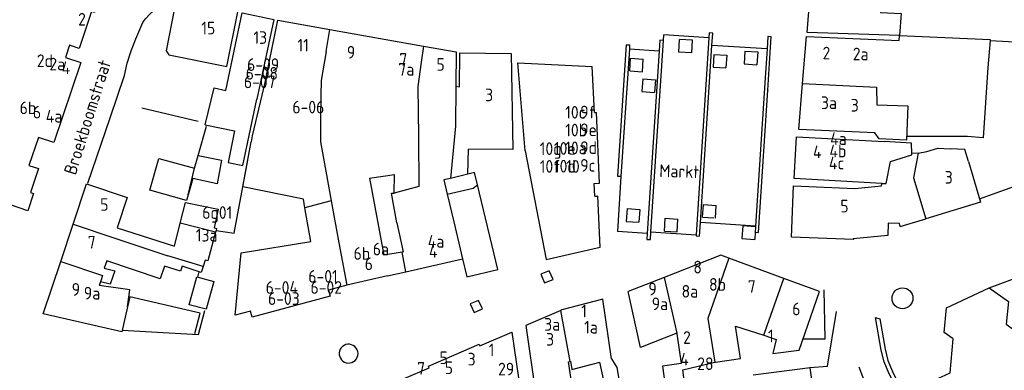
# Model space of a CAD drawing. Header units: metres. Extents: x 233874 to 239264, y 443832 to 448222.
# Tile 72 of 198: x 235950 to 236145, y 444914 to 444983. Entities that reach past the tile are written whole.
import ezdxf

# ---------------------------------------------------------------- set-up
doc = ezdxf.new("R2010")
doc.units = ezdxf.units.M
doc.header["$MEASUREMENT"] = 0
for name, color, linetype in [('BIJGEBOUW', 4, 'Continuous'), ('DAKRAND', 4, 'Continuous'), ('DAKRAND-BYG', 4, 'Continuous'), ('HEG', 253, 'Continuous'), ('HOOFDGEBOUW', 4, 'Continuous'), ('HUISNUMMER', 253, 'Continuous'), ('KANTVERH', 253, 'Continuous'), ('STRAATNAAM', 253, 'Continuous'), ('TUSSENMUUR', 253, 'Continuous')]:
    doc.layers.add(name, color=color, linetype=linetype)
doc.styles.get("Standard").update_dxf_attribs({"font": 'iso.shx'})

msp = doc.modelspace()

# ---------------------------------------------------------------- linework, layer by layer
at = {"layer": 'BIJGEBOUW'}
msp.add_lwpolyline([(236102.32, 444901.93), (236107.72, 444904.86), (236106.33, 444914.64), (236095.06, 444913.21)], dxfattribs=at)
at = {"layer": 'DAKRAND'}
for p, q in [((236038.7, 444952.93), (236038.84, 444957.89)), ((236127.67, 444957.1), (236126.45, 444956.99)), ((236019.27, 444952.12), (236024.16, 444952.89)), ((235969.36, 444942.34), (235980.72, 444938.72)), ((235980.72, 444938.72), (235981.83, 444943.22)), ((235988.9, 444941.79), (235988.82, 444941.5)), ((236025.72, 444937.54), (236022.05, 444936.9)), ((235986.36, 444934.7), (235985.96, 444933.52)), ((235985.96, 444933.52), (235985.57, 444933.65)), ((236097.18, 444921.1), (236099.63, 444920.3))]:
    msp.add_line(p, q, dxfattribs=at)
for points in [[(236141.46, 444974), (236140.53, 444960.12), (236137.42, 444960.38)], [(235998.87, 444972.44), (235996.07, 444960.5), (235995.85, 444959.29)], [(235986.75, 444962.71), (235992.58, 444961.48), (235991.28, 444955.27), (235994.23, 444954.65), (235996.99, 444967.74)], [(236126.45, 444956.99), (236126.35, 444959.05), (236120.96, 444959.36)], [(236137.61, 444955.46), (236136.9, 444957.82), (236134.04, 444957.93)], [(235981.83, 444943.22), (235982.84, 444947.31), (235989.31, 444945.99), (235988.56, 444942.34), (235989.02, 444942.21), (235988.9, 444941.79)], [(236024.67, 444943.32), (236025.88, 444937.57), (236025.72, 444937.54)], [(235988.82, 444941.5), (235987.27, 444935.78), (235986.77, 444935.94), (235986.36, 444934.7)], [(235985.57, 444933.65), (235982.23, 444934.77), (235981.89, 444933.74), (235978.73, 444934.79)], [(235971.39, 444926.73), (235971.88, 444930.05), (235965.82, 444930.94)], [(236087.49, 444915.77), (236087.65, 444915.81), (236092.54, 444916.51), (236091.58, 444922.92), (236097.18, 444921.1)], [(236079.96, 444921.49), (236079.97, 444921.41), (236080.81, 444915.52), (236077.16, 444914.99), (236077.79, 444910.19), (236081.64, 444910.66), (236081.18, 444914.25), (236087.49, 444915.77)], [(236067.1, 444916.43), (236068.12, 444914.71), (236070.14, 444902.81), (236067.06, 444902.28), (236066.12, 444907.87), (236066.48, 444907.95), (236064.74, 444915.8)]]:
    msp.add_lwpolyline(points, dxfattribs=at)
at = {"layer": 'DAKRAND-BYG'}
msp.add_line((235984.68, 444954.09), (235985.39, 444956.65), dxfattribs=at)
for points in [[(235975.8, 444949.77), (235977.58, 444956.05), (235984.68, 444954.09)], [(235985.39, 444956.65), (235989.98, 444955.69), (235989.1, 444951.02), (235984.29, 444952.05), (235983.4, 444948.88)], [(235983.4, 444948.88), (235983.07, 444947.71), (235975.8, 444949.77)], [(235986.94, 444926.23), (235983.62, 444927.14), (235985.14, 444932.66), (235988.46, 444931.75), (235986.94, 444926.23)]]:
    msp.add_lwpolyline(points, dxfattribs=at)
at = {"layer": 'HEG'}
for p, q in [((236141.9, 444979.37), (236161.14, 444978.31)), ((235985.39, 444956.65), (235986.99, 444962.42)), ((235992.52, 444941.29), (235995.19, 444955.73))]:
    msp.add_line(p, q, dxfattribs=at)
at = {"layer": 'HOOFDGEBOUW'}
for p, q in [((236011.41, 444981.52), (236029.91, 444978.25)), ((236123.99, 444980.31), (236141.92, 444979.56)), ((236141.9, 444979.37), (236141.46, 444974)), ((236141.92, 444979.56), (236141.9, 444979.37)), ((236050.04, 444957.55), (236048.55, 444974.93)), ((236048.55, 444974.93), (236063.27, 444974.22)), ((236063.68, 444965.12), (236063.27, 444974.22)), ((236063.68, 444965.12), (236064.09, 444965.13)), ((236064.69, 444951.13), (236064.09, 444965.13)), ((235994.21, 444950.45), (235995.85, 444959.29)), ((236047.54, 444957.81), (236038.84, 444957.89)), ((236050.04, 444957.55), (236054.16, 444936.05)), ((236019.27, 444952.12), (236022.05, 444936.9)), ((236024.13, 444949.2), (236024.16, 444952.89)), ((236006.18, 444948), (235994.21, 444950.45)), ((236044.58, 444934.11), (236040.56, 444950.84)), ((236063.67, 444951.09), (236064.69, 444951.13)), ((236063.79, 444948.57), (236063.67, 444951.09)), ((236120.47, 444950.64), (236120.49, 444951.11)), ((236006.48, 444946.28), (236006.18, 444948)), ((236063.79, 444948.57), (236064.38, 444948.6)), ((236064.81, 444938.54), (236064.38, 444948.6)), ((236007.63, 444939.66), (236006.48, 444946.28)), ((236124.16, 444942.62), (236129.19, 444944.13)), ((235958.22, 444935.71), (235960.68, 444943.06)), ((236124, 444943.16), (236121.76, 444943.25)), ((236124.16, 444942.62), (236124, 444943.16)), ((235993.9, 444937.41), (236007.63, 444939.66)), ((236054.16, 444936.05), (236064.81, 444938.54)), ((235992.66, 444925.06), (235993.9, 444937.41)), ((236026.43, 444933.66), (236037.64, 444936.22)), ((236101.15, 444932.32), (236090.26, 444936.32)), ((236022.8, 444932.83), (236014.73, 444930.99)), ((236022.8, 444932.83), (236026.43, 444933.66)), ((236077.5, 444932.55), (236070.39, 444929.78)), ((236108.19, 444929.74), (236101.15, 444932.32)), ((235966.05, 444931.64), (235965.82, 444930.94)), ((236014.73, 444930.99), (236011.16, 444930.03)), ((236011.47, 444928.86), (235996.02, 444924.71)), ((236011.16, 444930.03), (236011.47, 444928.86)), ((236065.37, 444928.23), (236057.27, 444926.1)), ((236067.1, 444916.43), (236065.37, 444928.23)), ((235995.7, 444925.88), (235992.66, 444925.06)), ((235996.02, 444924.71), (235995.7, 444925.88)), ((236057.06, 444926.01), (236050.11, 444923.03)), ((236057.27, 444926.1), (236057.06, 444926.01)), ((236050.11, 444923.03), (236055.62, 444885.24)), ((236058.59, 444915.86), (236058.89, 444915.94)), ((236062.9, 444886.3), (236058.59, 444915.86)), ((236058.89, 444915.94), (236059, 444915.97)), ((236059, 444915.97), (236059.24, 444914.35)), ((236059.24, 444914.35), (236064.74, 444915.8))]:
    msp.add_line(p, q, dxfattribs=at)
for points in [[(235938, 444959.18), (235949.48, 444993.2), (235962.45, 444988.83), (235962.64, 444989.4), (235966.06, 444988.25), (235964.91, 444984.85), (235964.31, 444985.05), (235961.87, 444977.76), (235959.95, 444978.4), (235959.15, 444976), (235962.2, 444974.97), (235956.85, 444959.17), (235953.8, 444960.2), (235951.93, 444954.67), (235953.84, 444954.03), (235952.24, 444949.28), (235952.81, 444949.09), (235951.68, 444945.72), (235948.26, 444946.86), (235948.45, 444947.43)], [(236123.99, 444980.31), (236105.74, 444980.94), (236106.48, 444990.11), (236120.6, 444989.45), (236120.22, 444984.89), (236124.35, 444984.69), (236123.99, 444980.31)], [(235993.2, 444985.02), (235985.27, 444986.61), (235985.08, 444985.61), (235981.62, 444986.31), (235980.73, 444985.7), (235979.05, 444977.31), (235979.59, 444976.49), (235991.03, 444974.2), (235993.2, 444985.02)], [(235986.75, 444962.71), (235988.51, 444969.98), (235990.87, 444969.48), (235994.06, 444984.82), (236000.32, 444983.52), (235996.99, 444967.74)], [(235998.87, 444972.44), (236001.1, 444983.35), (236011.41, 444981.52)], [(236104.84, 444970.85), (236105.6, 444980.15), (236123.96, 444979.34), (236123.99, 444980.31)], [(236029.91, 444978.25), (236036.35, 444977.11), (236036.29, 444970.3)], [(236036.29, 444970.3), (236037.03, 444970.16), (236037.09, 444976.89)], [(236037.09, 444976.89), (236047.27, 444976.8), (236047.54, 444957.81)], [(236125.35, 444959.68), (236119.97, 444959.93), (236119.13, 444961.07), (236104.1, 444961.77), (236104.84, 444970.85)], [(236120.49, 444951.11), (236103.2, 444952.09), (236103.67, 444960.34), (236120.96, 444959.36)], [(236137.42, 444960.38), (236125.4, 444960.4), (236125.35, 444959.68)], [(236127.67, 444957.1), (236129.4, 444957.41), (236131.58, 444958.06), (236134.04, 444957.93)], [(236137.61, 444955.46), (236140.03, 444947.37), (236129.19, 444944.13)], [(236040.56, 444950.84), (236039.98, 444953.24), (236038.7, 444952.93)], [(235960.68, 444943.06), (235963.33, 444951), (235971.36, 444948.32), (235969.36, 444942.34)], [(236121.76, 444943.25), (236121.66, 444940.82), (236114.82, 444940.14), (236114.92, 444940), (236102.62, 444940.5), (236103.03, 444950.62), (236115.17, 444950.12), (236120.47, 444950.64)], [(236024.67, 444943.32), (236023.6, 444949.16), (236024.13, 444949.16), (236024.13, 444949.2)], [(236037.64, 444936.22), (236038.5, 444932.65), (236044.58, 444934.11)], [(236090.26, 444936.32), (236088.66, 444936.9), (236077.5, 444932.55)], [(235971.39, 444926.73), (235970.26, 444921.8), (235954.76, 444925.35), (235958.22, 444935.71)], [(235978.73, 444934.79), (235977.89, 444932.27), (235967.3, 444935.81), (235966.8, 444934.33), (235968.89, 444933.85), (235968, 444931.19), (235966.05, 444931.64)], [(236053.09, 444933.16), (236053.86, 444931.48), (236055.51, 444932.15), (236054.74, 444933.83), (236053.09, 444933.16)], [(236145.39, 444885.66), (236141.43, 444888.52), (236141.64, 444890.75), (236139.87, 444892.03), (236140.1, 444894.42), (236138.23, 444895.77), (236138.44, 444897.96), (236136.53, 444899.33), (236136.74, 444901.59), (236129.27, 444906.98), (236129.72, 444911.7), (236133.98, 444913.7), (236134.61, 444920.4), (236132.84, 444921.67), (236133.3, 444926.54), (236141.71, 444930.49)], [(236141.71, 444930.49), (236145.51, 444927.75), (236145.09, 444923.29), (236150.72, 444919.22), (236150.5, 444916.9), (236156.11, 444912.85), (236155.91, 444910.7), (236157.79, 444909.15), (236157.57, 444906.88), (236159.45, 444905.52), (236159.24, 444903.21)], [(236079.96, 444921.49), (236072.82, 444918.66), (236070.39, 444929.78)], [(236099.63, 444920.3), (236098.98, 444917.5), (236104.16, 444918.17), (236108.19, 444929.74)], [(236039.14, 444927.31), (236039.92, 444925.63), (236041.57, 444926.3), (236040.79, 444927.98), (236039.14, 444927.31)], [(236026.11, 444912.54), (236031.03, 444914.67), (236030.89, 444914.97), (236040.93, 444919.35), (236041.07, 444919.03), (236047.36, 444921.74)], [(236047.36, 444921.74), (236052.68, 444885.2)]]:
    msp.add_lwpolyline(points, dxfattribs=at)
at = {"layer": 'KANTVERH'}
for p, q in [((236086.4, 444980.84), (236086.34, 444979.88)), ((236087.07, 444980.78), (236086.4, 444980.84)), ((236086.91, 444978.38), (236087.07, 444980.78)), ((236074.85, 444941.52), (236077.32, 444979.36)), ((236076.62, 444979.4), (236076.49, 444977.29)), ((236077.32, 444979.36), (236076.62, 444979.4)), ((236077.32, 444979.36), (236077.39, 444980.46)), ((236086.34, 444979.88), (236077.39, 444980.46)), ((236080.39, 444977.02), (236080.54, 444979.54)), ((236083.07, 444979.39), (236080.54, 444979.54)), ((236082.92, 444976.87), (236083.07, 444979.39)), ((236086.34, 444979.88), (236083.81, 444940.93)), ((236097.98, 444980.1), (236097.82, 444977.67)), ((236097.96, 444969.53), (236098.64, 444980.05)), ((236098.64, 444980.05), (236097.98, 444980.1)), ((236070, 444978.49), (236068.29, 444952.52)), ((236070.61, 444977.68), (236068.95, 444952.48)), ((236070, 444978.49), (236070.66, 444978.46)), ((236070.66, 444978.46), (236070.61, 444977.68)), ((236070.61, 444977.68), (236076.49, 444977.29)), ((236076.49, 444977.29), (236074.14, 444941.23)), ((236082.92, 444976.87), (236080.39, 444977.02)), ((236084.65, 444943.38), (236086.91, 444978.38)), ((236097.82, 444977.67), (236086.91, 444978.38)), ((236093.45, 444977.23), (236093.29, 444974.73)), ((236093.45, 444977.23), (236095.98, 444977.07)), ((236095.98, 444977.07), (236095.82, 444974.56)), ((236097.82, 444977.67), (236097.45, 444971.95)), ((236070.67, 444973.33), (236070.84, 444975.84)), ((236070.84, 444975.84), (236073.34, 444975.67)), ((236073.17, 444973.16), (236073.34, 444975.67)), ((236087.33, 444976.58), (236087.17, 444974.08)), ((236087.33, 444976.58), (236089.84, 444976.42)), ((236089.84, 444976.42), (236089.67, 444973.91)), ((236070.67, 444973.33), (236073.17, 444973.16)), ((236087.17, 444974.08), (236089.67, 444973.91)), ((236093.29, 444974.73), (236095.82, 444974.56)), ((235967.97, 444964.05), (235970.81, 444972.42)), ((236073.24, 444971.74), (236073.08, 444969.24)), ((236073.24, 444971.74), (236075.75, 444971.58)), ((236075.75, 444971.58), (236075.59, 444969.08)), ((236097.45, 444971.95), (236095.55, 444942.68)), ((236073.08, 444969.24), (236075.59, 444969.08)), ((236096.15, 444941.44), (236097.96, 444969.53)), ((236097.96, 444969.53), (236097.96, 444969.48)), ((235974.27, 444966.06), (235985.36, 444963.38)), ((235963.56, 444951.17), (235967.97, 444964.05)), ((236139.82, 444948.06), (236158.04, 444954.6)), ((236068.95, 444952.48), (236068.27, 444941.61)), ((236068.95, 444952.48), (236068.29, 444952.5)), ((236070.15, 444946.12), (236069.98, 444943.6)), ((236070.15, 444946.12), (236072.65, 444945.95)), ((236072.65, 444945.95), (236072.48, 444943.44)), ((236085.09, 444944.43), (236085.26, 444946.92)), ((236085.26, 444946.92), (236087.77, 444946.76)), ((236087.61, 444944.24), (236087.77, 444946.76)), ((236077.54, 444941.7), (236077.71, 444944.21)), ((236077.71, 444944.21), (236080.21, 444944.05)), ((236080.05, 444941.53), (236080.21, 444944.05)), ((236085.09, 444944.43), (236087.27, 444944.28)), ((236085.09, 444944.41), (236085.09, 444944.43)), ((235988.9, 444941.79), (235992.52, 444941.29)), ((236069.98, 444943.6), (236072.48, 444943.44)), ((236084.48, 444940.68), (236084.65, 444943.38)), ((236095.55, 444942.68), (236084.65, 444943.38)), ((236093.01, 444942.7), (236092.85, 444940.2)), ((236095.54, 444942.54), (236093.01, 444942.7)), ((236095.54, 444942.54), (236095.47, 444941.48)), ((236095.55, 444942.68), (236095.54, 444942.54)), ((236074.14, 444941.23), (236068.27, 444941.61)), ((236074.14, 444941.23), (236074.06, 444940.04)), ((236074.06, 444940.04), (236074.75, 444940)), ((236074.75, 444940), (236074.85, 444941.52)), ((236074.85, 444941.52), (236083.81, 444940.93)), ((236077.54, 444941.7), (236080.05, 444941.53)), ((236083.81, 444940.93), (236083.8, 444940.73)), ((236083.8, 444940.73), (236084.48, 444940.68)), ((236092.85, 444940.2), (236095.38, 444940.03)), ((236095.47, 444941.48), (236095.38, 444940.03)), ((236095.47, 444941.48), (236096.15, 444941.44)), ((235985.31, 444932.61), (235985.57, 444933.65)), ((235971.84, 444928.67), (235971.39, 444926.73)), ((235985.75, 444925.48), (235971.84, 444928.67)), ((235984.69, 444921.47), (235985.75, 444925.48))]:
    msp.add_line(p, q, dxfattribs=at)
for points in [[(235970.81, 444972.42), (235971.35, 444974.89), (235972.12, 444977.3), (235973.04, 444979.64), (235974.04, 444981.96), (235974.25, 444982.42), (235974.47, 444982.87), (235974.73, 444983.3), (235975.03, 444983.7), (235975.79, 444984.51), (235976.61, 444985.25), (235977.52, 444985.9), (235978.52, 444986.38), (235979.24, 444986.59), (235979.99, 444986.69), (235980.74, 444986.69), (235981.49, 444986.62)], [(236141.71, 444930.49), (236152.22, 444934.33), (236155.76, 444927.12)], [(236104.94, 444920.4), (236109.3, 444920.4), (236109.1, 444930.09)], [(236124.61, 444926.36), (236124.21, 444926.39), (236123.82, 444926.51), (236123.46, 444926.69), (236123.15, 444926.95), (236122.89, 444927.25), (236122.69, 444927.61), (236122.57, 444927.99), (236122.53, 444928.39), (236122.56, 444928.79), (236122.67, 444929.18), (236122.86, 444929.54), (236123.11, 444929.86), (236123.42, 444930.12), (236123.77, 444930.31), (236124.16, 444930.43), (236124.56, 444930.48)], [(236124.56, 444930.48), (236124.96, 444930.44), (236125.35, 444930.33), (236125.71, 444930.14), (236126.02, 444929.89), (236126.28, 444929.58), (236126.48, 444929.23), (236126.6, 444928.84), (236126.64, 444928.44), (236126.61, 444928.04), (236126.5, 444927.65), (236126.31, 444927.29), (236126.06, 444926.98), (236125.75, 444926.72), (236125.4, 444926.53), (236125.01, 444926.4), (236124.61, 444926.36)], [(235970.33, 444922.11), (235985.46, 444921.27), (235986.71, 444926.01)], [(236106.28, 444914.71), (236109.77, 444915.02), (236111.56, 444925.81)], [(236126.74, 444903.91), (236121.87, 444913.65), (236120.94, 444915.88), (236120.4, 444918.17), (236119.24, 444924.64), (236120.11, 444924.34), (236121.19, 444918.33), (236121.7, 444916.13), (236122.6, 444913.98), (236127.45, 444904.27)], [(236015.31, 444919.32), (236014.94, 444919.32), (236014.58, 444919.25), (236014.24, 444919.11), (236013.93, 444918.9), (236013.67, 444918.64), (236013.47, 444918.33), (236013.33, 444917.99), (236013.27, 444917.63), (236013.27, 444917.26), (236013.35, 444916.9), (236013.5, 444916.56), (236013.71, 444916.26), (236013.98, 444916.01), (236014.29, 444915.81), (236014.63, 444915.68), (236014.99, 444915.62)], [(236014.99, 444915.62), (236015.38, 444915.64), (236015.75, 444915.73), (236016.09, 444915.9), (236016.4, 444916.13), (236016.64, 444916.42), (236016.83, 444916.76), (236016.94, 444917.13), (236016.97, 444917.51), (236016.92, 444917.89), (236016.8, 444918.25), (236016.6, 444918.58), (236016.34, 444918.86), (236016.03, 444919.08), (236015.68, 444919.24), (236015.31, 444919.32)], [(236097.03, 444896.81), (236099.73, 444893.9), (236102.97, 444896.61), (236103.75, 444897.27), (236106.34, 444898.44), (236119.28, 444904.27), (236120.18, 444905.77), (236117.56, 444911.07), (236116.73, 444912.91), (236116.01, 444914.8)]]:
    msp.add_lwpolyline(points, dxfattribs=at)
at = {"layer": 'TUSSENMUUR'}
for p, q in [((236010.67, 444977.17), (236011.41, 444981.52)), ((236036.29, 444970.3), (236036.22, 444962.43)), ((236125.65, 444966.45), (236125.35, 444959.68)), ((236036.22, 444962.43), (236035.23, 444952.1)), ((235983.4, 444948.88), (235984.68, 444954.09)), ((236038.7, 444952.93), (236035.23, 444952.1)), ((236034.58, 444948.95), (236035.89, 444943.52)), ((235960.68, 444943.06), (235968.71, 444940.38)), ((235988.82, 444941.5), (235981.83, 444943.22)), ((236035.89, 444943.52), (236037.64, 444936.22)), ((235968.71, 444940.38), (235979.41, 444936.81)), ((235986.36, 444934.7), (235979.41, 444936.81)), ((236026.43, 444933.66), (236025.72, 444937.54)), ((235958.22, 444935.71), (235966.47, 444932.91)), ((235966.47, 444932.91), (235966.05, 444931.64)), ((236077.5, 444932.55), (236079.96, 444921.49)), ((236058.89, 444915.94), (236057.06, 444926.01))]:
    msp.add_line(p, q, dxfattribs=at)
for points in [[(236010.67, 444977.17), (236009.7, 444971.45), (236009.63, 444968.48), (236009.58, 444963.91), (236009.54, 444959.33), (236010.61, 444953.5), (236011.67, 444947.68)], [(236029.91, 444978.25), (236029.47, 444975.08), (236028.81, 444970.27), (236028.9, 444960.39), (236029, 444950.52), (236024.13, 444949.2)], [(236104.84, 444970.85), (236119.46, 444970.12), (236119.51, 444966.63), (236125.65, 444966.45)], [(236120.49, 444951.11), (236121.36, 444951.06), (236122.24, 444955.43), (236126.45, 444956.72), (236126.45, 444956.99)], [(236127.67, 444957.1), (236126.77, 444952.22), (236129.19, 444944.13)], [(236035.23, 444952.1), (236033.9, 444951.78), (236034.58, 444948.95)], [(236034.58, 444948.95), (236039.74, 444950.17), (236040.56, 444950.84)], [(236011.67, 444947.68), (236009.15, 444947), (236006.48, 444946.28)], [(236011.67, 444947.68), (236013.2, 444939.34), (236014.73, 444930.99)], [(236090.26, 444936.32), (236086.13, 444924.43), (236087.49, 444915.77)], [(236097.18, 444921.1), (236097.86, 444923.03), (236101.15, 444932.32)]]:
    msp.add_lwpolyline(points, dxfattribs=at)

# ---------------------------------------------------------------- texts
at = {"layer": 'HUISNUMMER'}
for s, p in [('2', (235961.64, 444982.28)), ('15', (235986, 444980.54)), ('13', (235996.3, 444978.67)), ('11', (236005, 444977.16)), ('2d', (235953.48, 444974.09)), ('9', (236014.77, 444975.76)), ('7', (236025.14, 444974.34)), ('2', (236108.79, 444975.6)), ('2a', (236114.76, 444975.42)), ('2a', (235955.96, 444973.43)), ('4', (235958.41, 444972.71)), ('6-09', (235995.04, 444973.32)), ('7a', (236024.94, 444972.39)), ('5', (236032.48, 444973.35)), ('6-08', (235994.77, 444971.6)), ('6-07', (235994.41, 444969.92)), ('3', (236042.1, 444967.34)), ('6b', (235950.09, 444964.79)), ('6-06', (236003.99, 444964.93)), ('3a', (236108.47, 444965.79)), ('3', (236114.37, 444965.29)), ('6', (235952.71, 444963.93)), ('4a', (235955.25, 444963.13)), ('10c', (236057.92, 444963.91)), ('9f', (236060.89, 444963.96)), ('10b', (236057.92, 444960.4)), ('9e', (236060.89, 444960.45)), ('10e', (236055.69, 444956.77)), ('10a', (236057.92, 444956.88)), ('9d', (236060.89, 444956.93)), ('4a', (236110.3, 444958.7)), ('10g', (236052.89, 444956.72)), ('4', (236106.9, 444956.1)), ('4b', (236110.15, 444956.26)), ('10f', (236052.89, 444953.21)), ('10d', (236055.69, 444953.26)), ('10', (236058.13, 444953.21)), ('9c', (236060.89, 444953.42)), ('4c', (236110.05, 444953.87)), ('3', (236132.94, 444951.06)), ('5', (235966.02, 444945.69)), ('5', (236112.3, 444945.37)), ('6g01', (235986.18, 444944.1)), ('13a', (235984.91, 444939.62)), ('7', (235963.54, 444938.23)), ('4a', (236030.76, 444938.41)), ('6b', (236016.1, 444936.02)), ('6a', (236019.89, 444936.89)), ('4', (236030.99, 444936.43)), ('6', (236018.3, 444933.98)), ('6-01', (236007.14, 444931.49)), ('8', (236083.25, 444933.32)), ('8b', (236086.35, 444929.9)), ('9', (235960.38, 444928.92)), ('9a', (235962.78, 444928.17)), ('6-04', (235998.72, 444929.3)), ('6-02', (236007.58, 444929.3)), ('9', (236074.36, 444929)), ('8a', (236080.92, 444928.54)), ('7', (236094, 444929.49)), ('6-03', (235999.17, 444927.1)), ('9a', (236075.02, 444926.07)), ('1', (236061.09, 444924.65)), ('6', (236102.79, 444925.05)), ('3a', (236053.77, 444922)), ('1a', (236061.67, 444921.45)), ('3', (236054.15, 444919.05)), ('2', (236081.22, 444919.41)), ('1', (236098.01, 444919.73)), ('1', (236042.81, 444916.96)), ('5', (236033.09, 444915.4)), ('3', (236038.64, 444915.13)), ('4', (236080.66, 444915.13)), ('28', (236084.01, 444914.23)), ('7', (236028.65, 444913.31)), ('5', (236034.12, 444913.43)), ('29', (236044.65, 444913.18))]:
    msp.add_text(s, height=2.5, dxfattribs=at).set_placement(p)
at = {"layer": 'STRAATNAAM'}
for s, rotation, p in [('Broekboomstraat', 72.5981, (235961.16, 444952.61)), ('Markt', 358.0507, (236076.49, 444952.39))]:
    msp.add_text(s, height=2.5, rotation=rotation, dxfattribs=at).set_placement(p)

doc.saveas('drawing.dxf')
